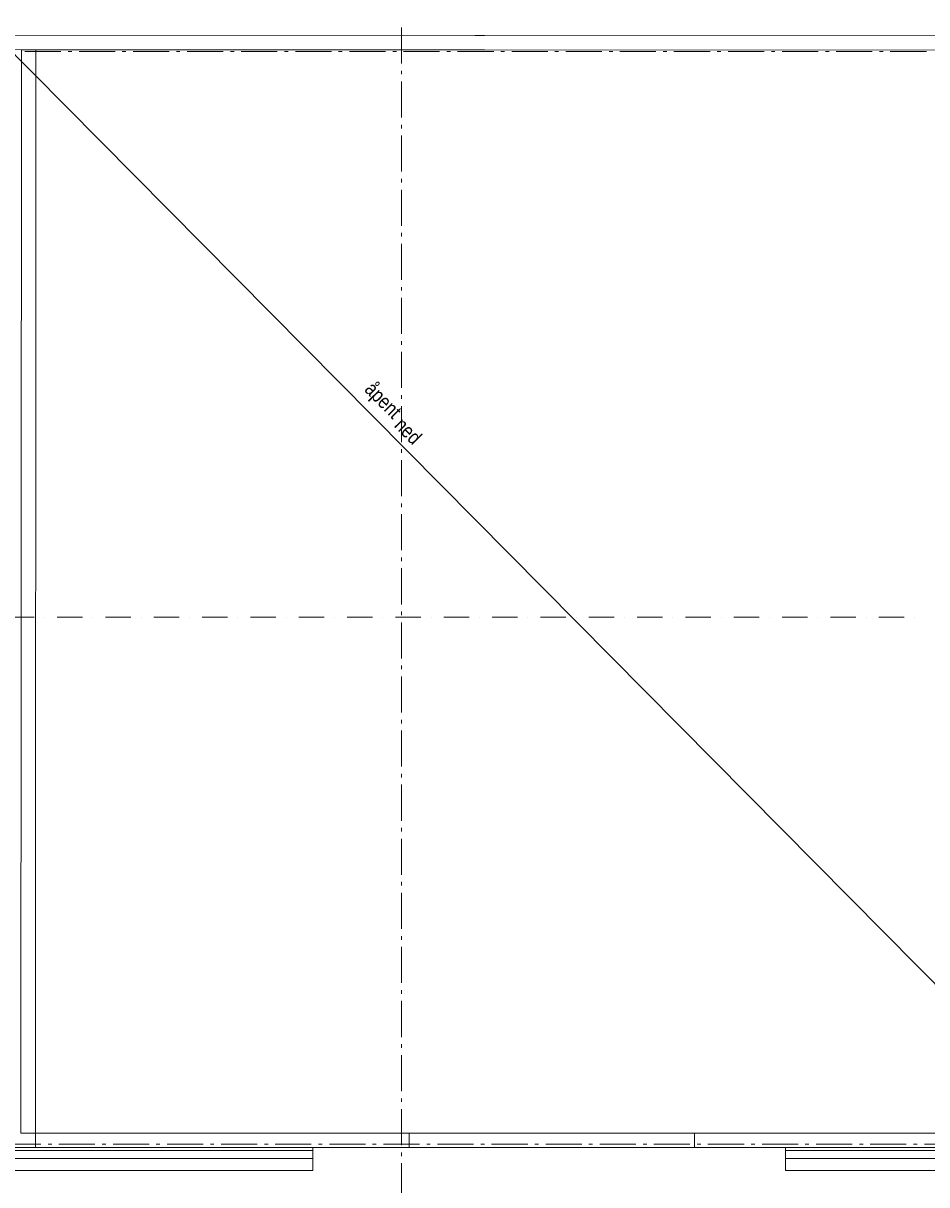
# Model space of a CAD drawing. Extents: x 16 to 1175, y 16 to 826.
# Tile 58 of 208: x 252 to 430, y 134 to 362. Entities that reach past the tile are written whole.
import ezdxf

# ---------------------------------------------------------------- set-up
doc = ezdxf.new("R2010")
doc.units = 0
doc.header["$MEASUREMENT"] = 0
doc.layers.add('Layer 1', color=7, linetype='Continuous', lineweight=0)

# ---------------------------------------------------------------- blocks, each defined once
blk = doc.blocks.new('Block_168')
at = {"layer": 'Layer 1', "char_height": 0.2, "attachment_point": 7, "rotation": 314.8}
for s, insert in [('\\C251;\\c5263440;\\FArial Narrow|b0|i0|c1;\\H2.833316;\\W1.000002;åpent ', (318.58, 289.71)), ('\\C251;\\c5263440;\\FArial Narrow|b0|i0|c1;\\H2.833316;\\W1.000002;ned', (325.01, 283.24))]:
    blk.add_mtext(s, dxfattribs=dict(at, insert=insert))
blk = doc.blocks.new('Block_0')
at = {"layer": 'Layer 1', "color": 251, "lineweight": 5, "true_color": 0x505050}
blk.add_line((107.77, 500.5), (460.55, 144.34), dxfattribs=at)
at = {"layer": 'Layer 1', "color": 253, "lineweight": 9, "true_color": 0xb4b4b4}
for p, q in [((326.61, 361.65), (326.61, 354.57)), ((259.7, 356.93), (252.62, 356.93)), ((261.83, 356.93), (261.12, 356.93)), ((270.33, 356.93), (263.25, 356.93)), ((272.46, 356.93), (271.75, 356.93)), ((280.96, 356.93), (273.88, 356.93)), ((283.09, 356.93), (282.38, 356.93)), ((291.59, 356.93), (284.51, 356.93)), ((293.72, 356.93), (293.01, 356.93)), ((302.22, 356.93), (295.14, 356.93)), ((304.35, 356.93), (303.64, 356.93)), ((312.85, 356.93), (305.77, 356.93)), ((314.98, 356.93), (314.27, 356.93)), ((323.48, 356.93), (316.4, 356.93)), ((325.61, 356.93), (324.9, 356.93)), ((334.11, 356.93), (327.03, 356.93)), ((336.24, 356.93), (335.53, 356.93)), ((344.74, 356.93), (337.65, 356.93)), ((346.87, 356.93), (346.16, 356.93)), ((355.37, 356.93), (348.28, 356.93)), ((357.5, 356.93), (356.79, 356.93)), ((366, 356.93), (358.91, 356.93)), ((368.13, 356.93), (367.42, 356.93)), ((376.63, 356.93), (369.54, 356.93)), ((378.76, 356.93), (378.05, 356.93)), ((387.26, 356.93), (380.17, 356.93)), ((389.39, 356.93), (388.68, 356.93)), ((397.89, 356.93), (390.8, 356.93)), ((400.02, 356.93), (399.31, 356.93)), ((408.52, 356.93), (401.43, 356.93)), ((410.65, 356.93), (409.94, 356.93)), ((419.15, 356.93), (412.06, 356.93)), ((421.28, 356.93), (420.57, 356.93)), ((429.78, 356.93), (422.69, 356.93)), ((326.61, 353.15), (326.61, 352.44)), ((326.61, 351.02), (326.61, 343.94)), ((326.61, 342.52), (326.61, 341.81)), ((326.61, 340.4), (326.61, 333.31)), ((326.61, 331.89), (326.61, 331.18)), ((326.61, 329.77), (326.61, 322.68)), ((326.61, 321.26), (326.61, 320.55)), ((326.61, 319.14), (326.61, 312.05)), ((326.61, 310.63), (326.61, 309.92)), ((326.61, 308.51), (326.61, 301.42)), ((326.61, 300), (326.61, 299.29)), ((326.61, 297.88), (326.61, 290.79)), ((326.61, 289.37), (326.61, 288.66)), ((326.61, 287.25), (326.61, 280.16)), ((326.61, 278.74), (326.61, 278.03)), ((326.61, 276.62), (326.61, 269.53)), ((326.61, 268.11), (326.61, 267.4)), ((326.61, 265.99), (326.61, 258.9)), ((326.61, 257.48), (326.61, 256.77)), ((326.61, 255.36), (326.61, 248.27)), ((326.61, 246.85), (326.61, 246.14)), ((326.61, 244.73), (326.61, 237.64)), ((326.61, 236.22), (326.61, 235.51)), ((326.61, 234.1), (326.61, 227.01)), ((326.61, 225.59), (326.61, 224.88)), ((326.61, 223.47), (326.61, 216.38)), ((326.61, 214.96), (326.61, 214.25)), ((326.61, 212.84), (326.61, 205.75)), ((326.61, 204.33), (326.61, 203.62)), ((326.61, 202.21), (326.61, 195.12)), ((326.61, 193.7), (326.61, 192.99)), ((326.61, 191.58), (326.61, 184.49)), ((326.61, 183.07), (326.61, 182.36)), ((326.61, 180.95), (326.61, 173.86)), ((326.61, 172.44), (326.61, 171.73)), ((326.61, 170.32), (326.61, 163.23)), ((326.61, 161.81), (326.61, 161.1)), ((326.61, 159.69), (326.61, 152.6)), ((326.61, 151.18), (326.61, 150.47)), ((326.61, 149.06), (326.61, 141.97)), ((328.1, 144.34), (384.23, 144.34)), ((255.75, 142.2), (248.67, 142.2)), ((257.88, 142.2), (257.17, 142.2)), ((266.38, 142.2), (259.3, 142.2)), ((268.51, 142.2), (267.8, 142.2)), ((277.01, 142.2), (269.93, 142.2)), ((279.14, 142.2), (278.43, 142.2)), ((287.64, 142.2), (280.56, 142.2)), ((289.77, 142.2), (289.06, 142.2)), ((298.27, 142.2), (291.19, 142.2)), ((300.4, 142.2), (299.69, 142.2)), ((308.9, 142.2), (301.82, 142.2)), ((311.03, 142.2), (310.32, 142.2)), ((319.53, 142.2), (312.45, 142.2)), ((321.66, 142.2), (320.95, 142.2)), ((330.16, 142.2), (323.08, 142.2)), ((332.29, 142.2), (331.58, 142.2)), ((340.79, 142.2), (333.71, 142.2)), ((342.92, 142.2), (342.21, 142.2)), ((351.42, 142.2), (344.34, 142.2)), ((353.55, 142.2), (352.84, 142.2)), ((362.05, 142.2), (354.97, 142.2)), ((364.18, 142.2), (363.47, 142.2)), ((372.68, 142.2), (365.6, 142.2)), ((374.81, 142.2), (374.1, 142.2)), ((383.31, 142.2), (376.23, 142.2)), ((385.44, 142.2), (384.73, 142.2)), ((393.94, 142.2), (386.86, 142.2)), ((396.07, 142.2), (395.36, 142.2)), ((404.57, 142.2), (397.49, 142.2)), ((406.7, 142.2), (405.99, 142.2)), ((415.2, 142.2), (408.12, 142.2)), ((417.33, 142.2), (416.62, 142.2)), ((425.83, 142.2), (418.75, 142.2)), ((427.96, 142.2), (427.25, 142.2)), ((436.46, 142.2), (429.38, 142.2)), ((326.61, 140.55), (326.61, 139.84)), ((328.1, 141.5), (384.23, 141.5)), ((326.61, 138.43), (326.61, 131.34))]:
    blk.add_line(p, q, dxfattribs=at)
at = {"layer": 'Layer 1', "color": 18, "lineweight": 5, "true_color": 0x000000}
for p, q in [((460.55, 360.01), (107.7, 360.19)), ((254.67, 144.33), (254.78, 357.28)), ((254.78, 357.28), (460.55, 357.18)), ((251.84, 144.34), (254.67, 144.33)), ((328.1, 144.34), (254.67, 144.34)), ((254.67, 144.34), (254.67, 141.5)), ((328.1, 141.5), (328.1, 144.34)), ((328.1, 141.5), (328.1, 144.34)), ((384.23, 141.5), (384.23, 144.34)), ((461.78, 144.34), (384.23, 144.34)), ((384.23, 141.5), (384.23, 144.34)), ((254.67, 141.5), (328.1, 141.5)), ((384.23, 141.5), (461.78, 141.5))]:
    blk.add_line(p, q, dxfattribs=at)
at = {"layer": 'Layer 1', "color": 251, "lineweight": 20, "true_color": 0x6a6a6a}
for p, q in [((254.43, 245.74), (249.43, 245.74)), ((256.43, 245.74), (256.43, 245.74)), ((263.93, 245.74), (258.93, 245.74)), ((265.93, 245.74), (265.93, 245.74)), ((273.43, 245.74), (268.43, 245.74)), ((275.43, 245.74), (275.43, 245.74)), ((282.93, 245.74), (277.93, 245.74)), ((284.93, 245.74), (284.93, 245.74)), ((292.43, 245.74), (287.43, 245.74)), ((294.43, 245.74), (294.43, 245.74)), ((301.93, 245.74), (296.93, 245.74)), ((303.93, 245.74), (303.93, 245.74)), ((311.43, 245.74), (306.43, 245.74)), ((313.43, 245.74), (313.43, 245.74)), ((320.93, 245.74), (315.93, 245.74)), ((322.93, 245.74), (322.93, 245.74)), ((330.43, 245.74), (325.43, 245.74)), ((332.43, 245.74), (332.43, 245.74)), ((339.93, 245.74), (334.93, 245.74)), ((341.93, 245.74), (341.93, 245.74)), ((349.43, 245.74), (344.43, 245.74)), ((351.43, 245.74), (351.43, 245.74)), ((358.93, 245.74), (353.93, 245.74)), ((360.93, 245.74), (360.93, 245.74)), ((368.43, 245.74), (363.43, 245.74)), ((370.43, 245.74), (370.43, 245.74)), ((377.93, 245.74), (372.93, 245.74)), ((379.93, 245.74), (379.93, 245.74)), ((387.43, 245.74), (382.43, 245.74)), ((389.43, 245.74), (389.43, 245.74)), ((396.93, 245.74), (391.93, 245.74)), ((398.93, 245.74), (398.93, 245.74)), ((406.43, 245.74), (401.43, 245.74)), ((408.43, 245.74), (408.43, 245.74)), ((415.93, 245.74), (410.93, 245.74)), ((417.93, 245.74), (417.93, 245.74)), ((425.43, 245.74), (420.43, 245.74)), ((427.43, 245.74), (427.43, 245.74))]:
    blk.add_line(p, q, dxfattribs=at)
at = {"layer": 'Layer 1', "color": 18, "lineweight": 13, "true_color": 0x000000}
for p, q in [((309.2, 141.5), (108.62, 141.5)), ((309.2, 139.38), (309.2, 140.91)), ((309.2, 136.97), (309.2, 139.38)), ((465.86, 141.5), (402.08, 141.5)), ((402.08, 139.38), (402.08, 140.91)), ((402.08, 136.97), (402.08, 139.38)), ((104.09, 136.97), (309.2, 136.97)), ((402.08, 136.97), (465.86, 136.97))]:
    blk.add_line(p, q, dxfattribs=at)
at = {"layer": 'Layer 1', "color": 250, "lineweight": 5, "true_color": 0x353535}
for p, q in [((309.2, 140.91), (309.2, 141.5)), ((402.08, 140.91), (402.08, 141.5))]:
    blk.add_line(p, q, dxfattribs=at)
at = {"layer": 'Layer 1'}
for points in [[(460.55, 357.18), (107.7, 357.36), (107.7, 360.19), (460.55, 360.01), (460.55, 357.18)], [(254.67, 144.33), (251.84, 144.34), (251.95, 357.28), (254.78, 357.28), (254.67, 144.33)], [(254.67, 144.34), (328.1, 144.34), (328.1, 141.5), (254.67, 141.5), (254.67, 144.34)], [(384.23, 141.5), (328.1, 141.5), (328.1, 144.34), (384.23, 144.34), (384.23, 141.5)], [(461.78, 144.34), (461.78, 141.5), (384.23, 141.5), (384.23, 144.34), (461.78, 144.34)], [(309.2, 141.5), (309.2, 140.91), (104.09, 140.91), (104.09, 141.5), (309.2, 141.5)], [(309.2, 140.91), (309.2, 139.38), (104.09, 139.38), (104.09, 140.91), (309.2, 140.91)], [(104.09, 136.97), (104.09, 139.38), (309.2, 139.38), (309.2, 136.97), (104.09, 136.97)], [(465.86, 141.5), (465.86, 140.91), (402.08, 140.91), (402.08, 141.5), (465.86, 141.5)], [(465.86, 140.91), (465.86, 139.38), (402.08, 139.38), (402.08, 140.91), (465.86, 140.91)], [(402.08, 136.97), (402.08, 139.38), (465.86, 139.38), (465.86, 136.97), (402.08, 136.97)]]:
    blk.add_lwpolyline(points, dxfattribs=at)
blk.add_open_spline([(330.11, 604.63), (330.11, 604.63), (634.65, 741.42), (634.65, 741.42), (634.65, 741.42), (665.43, 672.9), (665.43, 672.9), (665.43, 672.9), (711.77, 569.73), (711.77, 569.73), (711.77, 569.73), (743.01, 500.18), (743.01, 500.18), (743.01, 500.18), (952.36, 500.08), (952.36, 500.08), (952.36, 500.08), (952.29, 356.93), (952.29, 356.93), (952.29, 356.93), (846.41, 356.99), (846.41, 356.99), (846.41, 356.99), (843.58, 356.99), (843.58, 356.99), (843.58, 356.99), (461.89, 357.18), (461.89, 357.18), (461.89, 357.18), (461.96, 502.91), (461.96, 502.91), (461.96, 502.91), (330.06, 502.98), (330.06, 502.98), (330.06, 502.98), (330.11, 604.63), (330.11, 604.63)], degree=3, knots=[0, 0, 0, 0, 1, 1, 1, 2, 2, 2, 3, 3, 3, 4, 4, 4, 5, 5, 5, 6, 6, 6, 7, 7, 7, 8, 8, 8, 9, 9, 9, 10, 10, 10, 11, 11, 11, 12, 12, 12, 12], dxfattribs=at)
blk.add_blockref('Block_168', (0, 0), dxfattribs=at)

msp = doc.modelspace()

# ---------------------------------------------------------------- block references
at = {"layer": 'Layer 1'}
msp.add_blockref('Block_0', (0, 0), dxfattribs=at)

doc.saveas('drawing.dxf')
